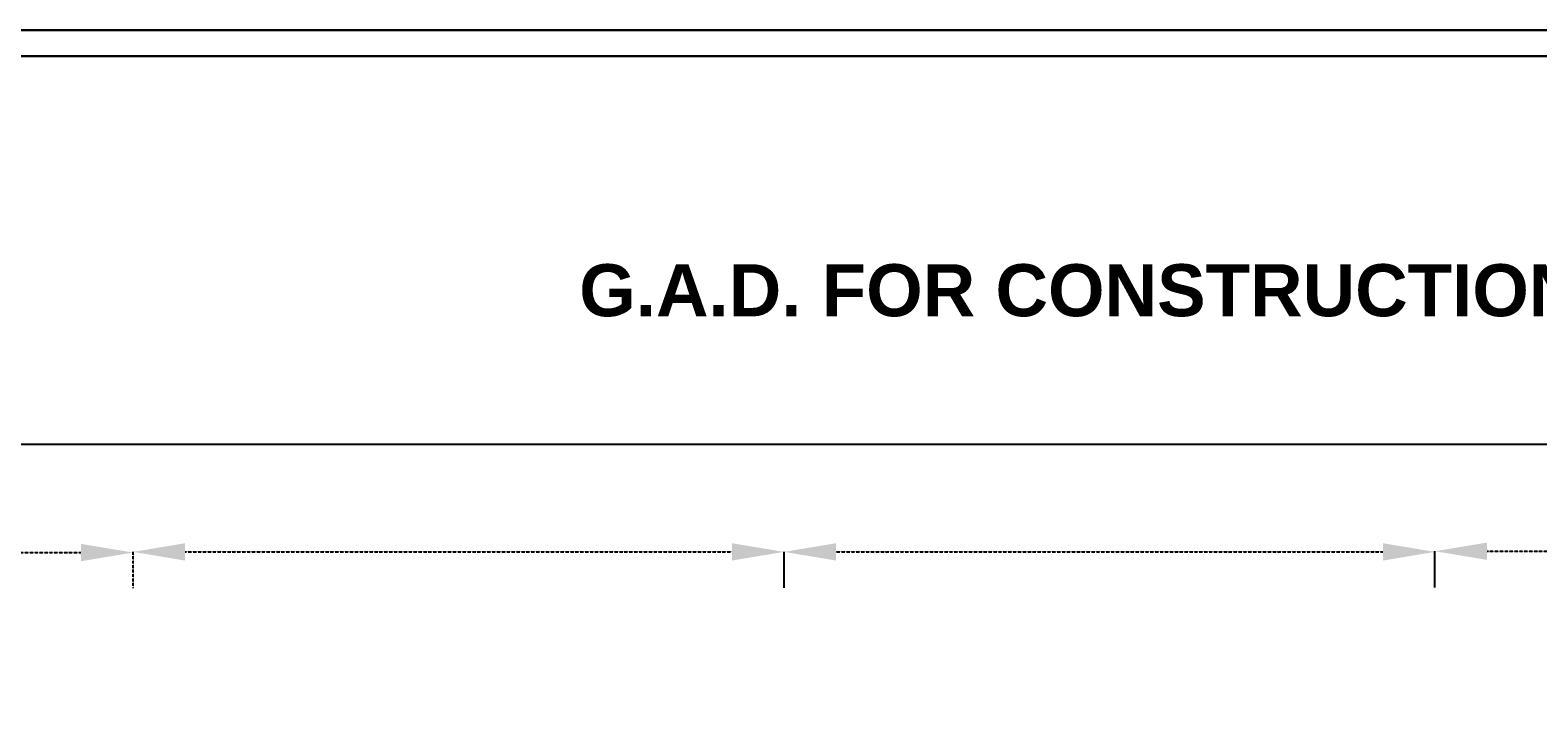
# Model space of a CAD drawing. Header units: inches. Extents: x -1841658761 to 3039153, y 1727 to 2165588347.
# Tile 28 of 38: x 656488 to 714388, y 1034364 to 1060363. Entities that reach past the tile are written whole.
import ezdxf

# ---------------------------------------------------------------- set-up
doc = ezdxf.new("R2010")
doc.units = ezdxf.units.IN
doc.header["$MEASUREMENT"] = 0
doc.linetypes.add('DASHED', pattern=[0.75, 0.5, -0.25])
doc.dimstyles.get("Standard").update_dxf_attribs({"dimtxt": 0.18, "dimasz": 0.18, "dimexe": 0.18, "dimexo": 0.0625, "dimgap": 0.09, "dimtad": 0, "dimtih": 1, "dimtoh": 1, "dimdec": 4, "dimzin": 0, "dimdsep": 46, "dimtxsty": 'Standard', "dimcen": 0.09, "dimadec": 0, "dimazin": 0, "dimtfac": 1, "dimtdec": 4, "dimtofl": 0, "dimtmove": 0, "dimatfit": 3, "dimfxl": 1, "dimtolj": 1, "dimtzin": 0, "dimarcsym": 0})

# ---------------------------------------------------------------- blocks, each defined once
blk = doc.blocks.new('*D92')
at = {"color": 3, "lineweight": -2, "transparency": 16777216}
for p, q in [((635759, 1043039), (635759, 1044459)), ((638759, 1044459), (882438, 1044459)), ((885438, 1044384), (885438, 1044459))]:
    blk.add_line(p, q, dxfattribs=at)
at = {"color": 3, "transparency": 16777216}
for points in [[(638759, 1044959), (638759, 1043959), (635759, 1044459)], [(882438, 1044959), (882438, 1043959), (885438, 1044459)]]:
    blk.add_solid(points, dxfattribs=at)
at = {"layer": 'Defpoints', "color": 0, "transparency": 16777216}
for p in [(885438, 1044459), (885438, 1044384), (635759, 1043039)]:
    blk.add_point(p, dxfattribs=at)
at = {"color": 0, "transparency": 16777216, "insert": (775438, 1045531), "char_height": 1500, "attachment_point": 5}
blk.add_mtext('\\A1;{\\H1.4286x;LENGTH OF BRIDGE 250.00 M. = 10 SPAN OF 25.00 M. EACH}', dxfattribs=at)
blk = doc.blocks.new('*D94')
at = {"color": 0, "linetype": 'DASHED', "lineweight": -2, "transparency": 16777216}
for p, q in [((635438, 1038925), (635438, 1040292)), ((637438, 1040292), (658438, 1040292)), ((660438, 1038925), (660438, 1040292))]:
    blk.add_line(p, q, dxfattribs=at)
at = {"color": 0, "linetype": 'DASHED', "transparency": 16777216}
for points in [[(637438, 1040626), (637438, 1039959), (635438, 1040292)], [(658438, 1040626), (658438, 1039959), (660438, 1040292)]]:
    blk.add_solid(points, dxfattribs=at)
at = {"layer": 'Defpoints', "color": 0, "linetype": 'DASHED', "transparency": 16777216}
for p in [(660438, 1040292), (635438, 1038925), (660438, 1038925)]:
    blk.add_point(p, dxfattribs=at)
at = {"color": 0, "linetype": 'DASHED', "transparency": 16777216, "insert": (647938, 1040292), "char_height": 0.18, "attachment_point": 5}
blk.add_mtext('\\A1;25000.0000', dxfattribs=at)
blk = doc.blocks.new('*D95')
at = {"color": 0, "linetype": 'DASHED', "lineweight": -2, "transparency": 16777216}
for p, q in [((660438, 1038937), (660438, 1040318)), ((662438, 1040318), (683438, 1040318)), ((685438, 1038937), (685438, 1040318))]:
    blk.add_line(p, q, dxfattribs=at)
at = {"color": 0, "linetype": 'DASHED', "transparency": 16777216}
for points in [[(662438, 1040651), (662438, 1039984), (660438, 1040318)], [(683438, 1040651), (683438, 1039984), (685438, 1040318)]]:
    blk.add_solid(points, dxfattribs=at)
at = {"layer": 'Defpoints', "color": 0, "linetype": 'DASHED', "transparency": 16777216}
for p in [(685438, 1040318), (660438, 1038937), (685438, 1038937)]:
    blk.add_point(p, dxfattribs=at)
at = {"color": 0, "linetype": 'DASHED', "transparency": 16777216, "insert": (672938, 1040318), "char_height": 0.18, "attachment_point": 5}
blk.add_mtext('\\A1;25000.0011', dxfattribs=at)
blk = doc.blocks.new('*D96')
at = {"color": 0, "linetype": 'DASHED', "lineweight": -2, "transparency": 16777216}
for p, q in [((685438, 1038950), (685438, 1040318)), ((687438, 1040318), (708438, 1040318)), ((710438, 1038950), (710438, 1040318))]:
    blk.add_line(p, q, dxfattribs=at)
at = {"color": 0, "linetype": 'DASHED', "transparency": 16777216}
for points in [[(687438, 1040651), (687438, 1039984), (685438, 1040318)], [(708438, 1040651), (708438, 1039984), (710438, 1040318)]]:
    blk.add_solid(points, dxfattribs=at)
at = {"layer": 'Defpoints', "color": 0, "linetype": 'DASHED', "transparency": 16777216}
for p in [(710438, 1040318), (685438, 1038950), (710438, 1038950)]:
    blk.add_point(p, dxfattribs=at)
at = {"color": 0, "linetype": 'DASHED', "transparency": 16777216, "insert": (697938, 1040318), "char_height": 0.18, "attachment_point": 5}
blk.add_mtext('\\A1;25000.0000', dxfattribs=at)
blk = doc.blocks.new('*D97')
at = {"color": 0, "linetype": 'DASHED', "lineweight": -2, "transparency": 16777216}
for p, q in [((710438, 1038963), (710438, 1040343)), ((712438, 1040343), (733438, 1040343)), ((735438, 1038963), (735438, 1040343))]:
    blk.add_line(p, q, dxfattribs=at)
at = {"color": 0, "linetype": 'DASHED', "transparency": 16777216}
for points in [[(712438, 1040676), (712438, 1040010), (710438, 1040343)], [(733438, 1040676), (733438, 1040010), (735438, 1040343)]]:
    blk.add_solid(points, dxfattribs=at)
at = {"layer": 'Defpoints', "color": 0, "linetype": 'DASHED', "transparency": 16777216}
for p in [(735438, 1040343), (710438, 1038963), (735438, 1038963)]:
    blk.add_point(p, dxfattribs=at)
at = {"color": 0, "linetype": 'DASHED', "transparency": 16777216, "insert": (722938, 1040343), "char_height": 0.18, "attachment_point": 5}
blk.add_mtext('\\A1;25000.0000', dxfattribs=at)

msp = doc.modelspace()

# ---------------------------------------------------------------- linework, layer by layer
at = {"lineweight": 30}
for p, q in [((579437.94207, 1060362.80354), (939896.01922, 1060362.80354)), ((580437.94207, 1059362.90354), (759033.0288, 1059362.90354))]:
    msp.add_line(p, q, dxfattribs=at)
for p, q in [((580437.94207, 1059362.90354), (759033.0288, 1059362.90354)), ((580437.94207, 1059362.85354), (759033.0288, 1059362.85354)), ((580437.94207, 1059362.85354), (759033.0288, 1059362.85354)), ((580437.94207, 1059362.80354), (937481.23927, 1059362.80354)), ((580437.94207, 1059362.80354), (773153.94207, 1059362.80354)), ((580437.94207, 1059362.80354), (759033.0288, 1059362.80354))]:
    msp.add_line(p, q)

# ---------------------------------------------------------------- texts
at = {"insert": (677572.78951, 1051370.48467), "char_height": 2000, "width": 143310.5866303, "attachment_point": 1}
msp.add_mtext('{\\fArial|b1|i0|c0|p34;G.A.D. FOR CONSTRUCTION OF H.L. BRIDGE ACROSS HASDEO RIVER ON BUNDELI-CHHIPCHHIPI  ROAD}', dxfattribs=at)

# ---------------------------------------------------------------- dimensions: what is measured, and where the dimension line sits
dim = msp.add_linear_dim(base=(885437.94363, 1044458.80298), p1=(635758.5705, 1043038.61388), p2=(885437.94363, 1044383.80298), text='{\\H1.4286x;LENGTH OF BRIDGE 250.00 M. = 10 SPAN OF 25.00 M. EACH}', dimstyle='Standard', override={"dimscale": 1.5, "dimtxt": 1000, "dimasz": 2000, "dimgap": 0.5, "dimtad": 2, "dimcen": 0.05, "dimclrd": 3, "dimclre": 3, "dimtix": 1, "dimfxl": 300})
dim.commit()
dim.dimension.update_dxf_attribs({"geometry": '*D92', "text_midpoint": (775437.94363, 1044458.80298), "dimtype": 160})
at = {"linetype": 'DASHED'}
for base, p1, p2, picture, middle in [((660437.94207, 1040292.27236), (635437.94207, 1038924.57723), (660437.94207, 1038924.57723), '*D94', (647937.94207, 1040292.45236)), ((685437.94318, 1040317.62236), (660437.94207, 1038937.25223), (685437.94318, 1038937.25223), '*D95', (672937.94263, 1040317.80236)), ((710437.94318, 1040317.62236), (685437.94318, 1038949.92723), (710437.94318, 1038949.92723), '*D96', (697937.94318, 1040317.80236)), ((735437.94318, 1040342.97236), (710437.94318, 1038962.60223), (735437.94318, 1038962.60223), '*D97', (722937.94318, 1040343.15236))]:
    dim = msp.add_linear_dim(base=base, p1=p1, p2=p2, dimstyle='Standard', override={"dimasz": 2000, "dimtad": 1, "dimcen": 0.05, "dimtix": 1, "dimfxl": 300, "dimtfillclr": 256}, dxfattribs=at)
    dim.commit()
    dim.dimension.update_dxf_attribs({"geometry": picture, "text_midpoint": middle})

doc.saveas('drawing.dxf')
